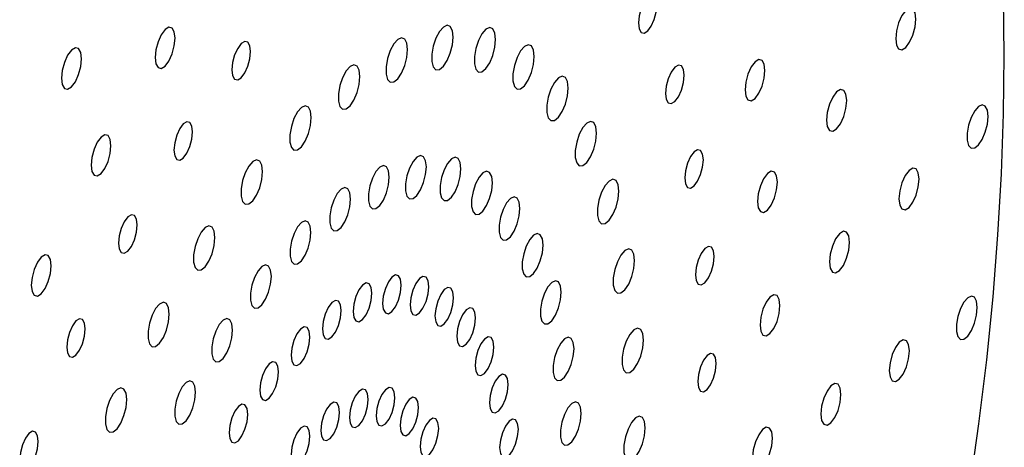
# Paper-space layout '_Trimétrica' of a CAD drawing. Header units: inches. Extents: x -0.7 to 5.4, y -6.5 to 5.
# Tile 8 of 9: x 1.6 to 5.4, y 0.4 to 2. Entities that reach past the tile are written whole.
import ezdxf

# ---------------------------------------------------------------- set-up
doc = ezdxf.new("R2010")
doc.units = ezdxf.units.IN
doc.header["$MEASUREMENT"] = 0

psp = doc.layouts.new('_Trimétrica')

# ---------------------------------------------------------------- linework, layer by layer
at = {"color": 7, "linetype": 'Continuous', "lineweight": 25, "flags": 128}
for points in [[(4.0837, 2.0831), (4.081, 2.106), (4.0731, 2.12), (4.0613, 2.1229), (4.0474, 2.1144), (4.0334, 2.0958), (4.0216, 2.0697), (4.0137, 2.0404), (4.011, 2.0121), (4.0137, 1.9892), (4.0216, 1.9752), (4.0334, 1.9722), (4.0474, 1.9808), (4.0613, 1.9994), (4.0731, 2.0254), (4.081, 2.0548), (4.0837, 2.0831)], [(5.4436, 1.8863), (5.4408, 2.1107)], [(5.0971, 2.0271), (5.0941, 2.0519), (5.0856, 2.067), (5.0728, 2.0702), (5.0577, 2.061), (5.0427, 2.0408), (5.0299, 2.0126), (5.0213, 1.9809), (5.0184, 1.9503), (5.0213, 1.9255), (5.0299, 1.9104), (5.0427, 1.9072), (5.0577, 1.9164), (5.0728, 1.9366), (5.0856, 1.9647), (5.0941, 1.9965), (5.0971, 2.0271)], [(2.1967, 1.9527), (2.1937, 1.9772), (2.1853, 1.9921), (2.1726, 1.9953), (2.1577, 1.9862), (2.1428, 1.9662), (2.1302, 1.9384), (2.1218, 1.9069), (2.1188, 1.8767), (2.1218, 1.8522), (2.1302, 1.8372), (2.1428, 1.834), (2.1577, 1.8431), (2.1726, 1.8631), (2.1853, 1.891), (2.1937, 1.9224), (2.1967, 1.9527)], [(3.2854, 1.9565), (3.2825, 1.9817), (3.2744, 1.9979), (3.262, 2.0029), (3.2472, 1.9962), (3.2318, 1.9786), (3.2179, 1.9524), (3.2075, 1.9212), (3.2019, 1.8893), (3.2019, 1.8609), (3.2075, 1.8399), (3.2179, 1.8291), (3.2318, 1.8299), (3.2472, 1.8423), (3.262, 1.8646), (3.2744, 1.8938), (3.2825, 1.9259), (3.2854, 1.9565)], [(3.452, 1.9474), (3.4491, 1.9726), (3.441, 1.9887), (3.4287, 1.9938), (3.4138, 1.9871), (3.3984, 1.9694), (3.3846, 1.9433), (3.3742, 1.9121), (3.3686, 1.8802), (3.3686, 1.8518), (3.3742, 1.8308), (3.3846, 1.82), (3.3984, 1.8208), (3.4138, 1.8332), (3.4287, 1.8555), (3.441, 1.8847), (3.4491, 1.9167), (3.452, 1.9474)], [(2.4922, 1.9), (2.4894, 1.9229), (2.4815, 1.9369), (2.4697, 1.9399), (2.4558, 1.9314), (2.4419, 1.9127), (2.4301, 1.8867), (2.4222, 1.8573), (2.4194, 1.829), (2.4222, 1.8061), (2.4301, 1.7921), (2.4419, 1.7892), (2.4558, 1.7977), (2.4697, 1.8164), (2.4815, 1.8424), (2.4894, 1.8718), (2.4922, 1.9)], [(3.1069, 1.9077), (3.104, 1.9329), (3.0959, 1.949), (3.0836, 1.9541), (3.0687, 1.9474), (3.0533, 1.9297), (3.0395, 1.9036), (3.029, 1.8724), (3.0235, 1.8405), (3.0235, 1.8121), (3.029, 1.7911), (3.0395, 1.7803), (3.0533, 1.7811), (3.0687, 1.7935), (3.0836, 1.8158), (3.0959, 1.845), (3.104, 1.877), (3.1069, 1.9077)], [(1.8307, 1.8722), (1.8277, 1.8969), (1.8191, 1.9121), (1.8064, 1.9153), (1.7913, 1.9061), (1.7762, 1.8859), (1.7634, 1.8577), (1.7549, 1.8259), (1.7519, 1.7953), (1.7549, 1.7706), (1.7634, 1.7554), (1.7762, 1.7522), (1.7913, 1.7614), (1.8064, 1.7817), (1.8191, 1.8098), (1.8277, 1.8416), (1.8307, 1.8722)], [(3.6032, 1.8805), (3.6004, 1.9057), (3.5923, 1.9219), (3.5799, 1.9269), (3.565, 1.9202), (3.5497, 1.9026), (3.5358, 1.8764), (3.5254, 1.8452), (3.5198, 1.8133), (3.5198, 1.7849), (3.5254, 1.7639), (3.5358, 1.7531), (3.5497, 1.7539), (3.565, 1.7663), (3.5799, 1.7886), (3.5923, 1.8178), (3.6004, 1.8499), (3.6032, 1.8805)], [(4.5064, 1.8262), (4.5034, 1.8507), (4.495, 1.8656), (4.4824, 1.8688), (4.4675, 1.8597), (4.4526, 1.8397), (4.4399, 1.8119), (4.4315, 1.7804), (4.4285, 1.7502), (4.4315, 1.7257), (4.4399, 1.7107), (4.4526, 1.7076), (4.4675, 1.7167), (4.4824, 1.7366), (4.495, 1.7645), (4.5034, 1.7959), (4.5064, 1.8262)], [(4.5009, -2.8455), (4.5922, -2.6031), (4.6796, -2.3572), (4.7631, -2.1081), (4.8423, -1.8564), (4.9172, -1.6025), (4.9877, -1.3471), (5.0535, -1.0905), (5.1145, -0.8334), (5.1706, -0.5762), (5.2218, -0.3195), (5.2678, -0.0637), (5.3087, 0.1905), (5.3442, 0.4428), (5.3745, 0.6926), (5.3993, 0.9393), (5.4186, 1.1825), (5.4325, 1.4218), (5.4408, 1.6565), (5.4436, 1.8863)], [(2.9204, 1.802), (2.9175, 1.8271), (2.9094, 1.8433), (2.897, 1.8484), (2.8822, 1.8416), (2.8668, 1.824), (2.8529, 1.7978), (2.8425, 1.7667), (2.8369, 1.7348), (2.8369, 1.7064), (2.8425, 1.6853), (2.8529, 1.6745), (2.8668, 1.6754), (2.8822, 1.6878), (2.897, 1.7101), (2.9094, 1.7392), (2.9175, 1.7713), (2.9204, 1.802)], [(4.1901, 1.8071), (4.1873, 1.8299), (4.1794, 1.8439), (4.1676, 1.8469), (4.1537, 1.8384), (4.1398, 1.8197), (4.1279, 1.7937), (4.1201, 1.7643), (4.1173, 1.736), (4.1201, 1.7131), (4.1279, 1.6992), (4.1398, 1.6962), (4.1537, 1.7047), (4.1676, 1.7234), (4.1794, 1.7494), (4.1873, 1.7788), (4.1901, 1.8071)], [(3.7359, 1.7573), (3.733, 1.7825), (3.7249, 1.7987), (3.7125, 1.8037), (3.6977, 1.797), (3.6823, 1.7793), (3.6684, 1.7532), (3.658, 1.722), (3.6524, 1.6901), (3.6524, 1.6617), (3.658, 1.6407), (3.6684, 1.6299), (3.6823, 1.6307), (3.6977, 1.6431), (3.7125, 1.6654), (3.7249, 1.6946), (3.733, 1.7266), (3.7359, 1.7573)], [(4.8264, 1.7081), (4.8234, 1.7329), (4.8148, 1.748), (4.8021, 1.7512), (4.787, 1.742), (4.7719, 1.7218), (4.7591, 1.6937), (4.7506, 1.6619), (4.7476, 1.6313), (4.7506, 1.6065), (4.7591, 1.5914), (4.7719, 1.5882), (4.787, 1.5974), (4.8021, 1.6176), (4.8148, 1.6458), (4.8234, 1.6775), (4.8264, 1.7081)], [(2.7298, 1.6416), (2.7269, 1.6667), (2.7188, 1.6829), (2.7065, 1.688), (2.6916, 1.6813), (2.6762, 1.6636), (2.6624, 1.6374), (2.652, 1.6063), (2.6464, 1.5744), (2.6464, 1.546), (2.652, 1.525), (2.6624, 1.5141), (2.6762, 1.515), (2.6916, 1.5274), (2.7065, 1.5497), (2.7188, 1.5788), (2.7269, 1.6109), (2.7298, 1.6416)], [(5.3799, 1.6462), (5.3771, 1.6707), (5.3691, 1.6865), (5.3571, 1.6915), (5.3426, 1.6849), (5.3275, 1.6677), (5.314, 1.6421), (5.3039, 1.6117), (5.2984, 1.5806), (5.2984, 1.5528), (5.3039, 1.5323), (5.314, 1.5218), (5.3275, 1.5226), (5.3426, 1.5347), (5.3571, 1.5564), (5.3691, 1.5849), (5.3771, 1.6162), (5.3799, 1.6462)], [(2.2652, 1.5856), (2.2624, 1.6085), (2.2546, 1.6225), (2.2428, 1.6255), (2.2288, 1.617), (2.2149, 1.5983), (2.2031, 1.5723), (2.1952, 1.5429), (2.1924, 1.5146), (2.1952, 1.4917), (2.2031, 1.4777), (2.2149, 1.4748), (2.2288, 1.4833), (2.2428, 1.502), (2.2546, 1.528), (2.2624, 1.5574), (2.2652, 1.5856)], [(3.847, 1.5804), (3.8442, 1.6055), (3.8361, 1.6217), (3.8237, 1.6268), (3.8089, 1.6201), (3.7935, 1.6024), (3.7796, 1.5763), (3.7692, 1.5451), (3.7636, 1.5132), (3.7636, 1.4848), (3.7692, 1.4638), (3.7796, 1.453), (3.7935, 1.4538), (3.8089, 1.4662), (3.8237, 1.4885), (3.8361, 1.5176), (3.8442, 1.5497), (3.847, 1.5804)], [(1.9458, 1.5316), (1.9429, 1.5561), (1.9344, 1.5711), (1.9218, 1.5743), (1.9069, 1.5652), (1.892, 1.5452), (1.8794, 1.5173), (1.8709, 1.4859), (1.868, 1.4556), (1.8709, 1.4311), (1.8794, 1.4162), (1.892, 1.413), (1.9069, 1.4221), (1.9218, 1.4421), (1.9344, 1.4699), (1.9429, 1.5014), (1.9458, 1.5316)], [(4.2652, 1.4761), (4.2624, 1.499), (4.2545, 1.513), (4.2427, 1.5159), (4.2288, 1.5074), (4.2148, 1.4888), (4.203, 1.4627), (4.1951, 1.4334), (4.1924, 1.4051), (4.1951, 1.3822), (4.203, 1.3682), (4.2148, 1.3652), (4.2288, 1.3738), (4.2427, 1.3924), (4.2545, 1.4184), (4.2624, 1.4478), (4.2652, 1.4761)], [(2.5392, 1.43), (2.5364, 1.4551), (2.5282, 1.4713), (2.5159, 1.4764), (2.501, 1.4696), (2.4856, 1.452), (2.4718, 1.4258), (2.4614, 1.3947), (2.4558, 1.3627), (2.4558, 1.3344), (2.4614, 1.3133), (2.4718, 1.3025), (2.4856, 1.3034), (2.501, 1.3158), (2.5159, 1.338), (2.5282, 1.3672), (2.5364, 1.3993), (2.5392, 1.43)], [(3.1806, 1.4482), (3.1779, 1.4727), (3.1699, 1.4885), (3.1579, 1.4935), (3.1434, 1.4869), (3.1284, 1.4697), (3.1149, 1.4442), (3.1048, 1.4138), (3.0993, 1.3827), (3.0993, 1.355), (3.1048, 1.3345), (3.1149, 1.324), (3.1284, 1.3248), (3.1434, 1.3369), (3.1579, 1.3586), (3.1699, 1.387), (3.1779, 1.4183), (3.1806, 1.4482)], [(3.3162, 1.4408), (3.3134, 1.4653), (3.3055, 1.4811), (3.2935, 1.486), (3.279, 1.4795), (3.264, 1.4623), (3.2505, 1.4368), (3.2403, 1.4064), (3.2349, 1.3753), (3.2349, 1.3476), (3.2403, 1.3271), (3.2505, 1.3166), (3.264, 1.3174), (3.279, 1.3295), (3.2935, 1.3512), (3.3055, 1.3796), (3.3134, 1.4109), (3.3162, 1.4408)], [(3.0355, 1.4085), (3.0327, 1.433), (3.0248, 1.4488), (3.0127, 1.4537), (2.9982, 1.4472), (2.9832, 1.43), (2.9697, 1.4045), (2.9596, 1.3741), (2.9542, 1.343), (2.9542, 1.3153), (2.9596, 1.2948), (2.9697, 1.2843), (2.9832, 1.2851), (2.9982, 1.2972), (3.0127, 1.3189), (3.0248, 1.3473), (3.0327, 1.3786), (3.0355, 1.4085)], [(3.4392, 1.3864), (3.4364, 1.4109), (3.4285, 1.4267), (3.4165, 1.4316), (3.402, 1.4251), (3.387, 1.4079), (3.3735, 1.3824), (3.3633, 1.352), (3.3579, 1.3209), (3.3579, 1.2932), (3.3633, 1.2727), (3.3735, 1.2622), (3.387, 1.263), (3.402, 1.2751), (3.4165, 1.2968), (3.4285, 1.3252), (3.4364, 1.3565), (3.4392, 1.3864)], [(4.5552, 1.3888), (4.5522, 1.4132), (4.5438, 1.4282), (4.5311, 1.4314), (4.5162, 1.4223), (4.5013, 1.4023), (4.4887, 1.3744), (4.4803, 1.343), (4.4773, 1.3127), (4.4803, 1.2883), (4.4887, 1.2733), (4.5013, 1.2701), (4.5162, 1.2792), (4.5311, 1.2992), (4.5438, 1.327), (4.5522, 1.3585), (4.5552, 1.3888)], [(5.1098, 1.4006), (5.1068, 1.4254), (5.0983, 1.4405), (5.0855, 1.4437), (5.0704, 1.4345), (5.0554, 1.4143), (5.0426, 1.3862), (5.0341, 1.3544), (5.0311, 1.3238), (5.0341, 1.299), (5.0426, 1.2839), (5.0554, 1.2807), (5.0704, 1.2899), (5.0855, 1.3101), (5.0983, 1.3382), (5.1068, 1.37), (5.1098, 1.4006)], [(3.9344, 1.3536), (3.9316, 1.3787), (3.9234, 1.3949), (3.9111, 1.4), (3.8962, 1.3932), (3.8808, 1.3756), (3.867, 1.3494), (3.8566, 1.3183), (3.851, 1.2863), (3.851, 1.258), (3.8566, 1.2369), (3.867, 1.2261), (3.8808, 1.227), (3.8962, 1.2394), (3.9111, 1.2616), (3.9234, 1.2908), (3.9316, 1.3229), (3.9344, 1.3536)], [(2.8837, 1.3225), (2.881, 1.347), (2.873, 1.3628), (2.861, 1.3677), (2.8465, 1.3612), (2.8315, 1.344), (2.818, 1.3185), (2.8079, 1.2881), (2.8024, 1.257), (2.8024, 1.2293), (2.8079, 1.2088), (2.818, 1.1983), (2.8315, 1.1991), (2.8465, 1.2112), (2.861, 1.2329), (2.873, 1.2613), (2.881, 1.2926), (2.8837, 1.3225)], [(3.5471, 1.2862), (3.5443, 1.3107), (3.5364, 1.3265), (3.5244, 1.3314), (3.5099, 1.3248), (3.4949, 1.3076), (3.4814, 1.2821), (3.4712, 1.2518), (3.4658, 1.2207), (3.4658, 1.193), (3.4712, 1.1725), (3.4814, 1.1619), (3.4949, 1.1628), (3.5099, 1.1749), (3.5244, 1.1966), (3.5364, 1.225), (3.5443, 1.2563), (3.5471, 1.2862)], [(2.048, 1.2211), (2.0453, 1.2439), (2.0374, 1.2579), (2.0256, 1.2609), (2.0116, 1.2524), (1.9977, 1.2337), (1.9859, 1.2077), (1.978, 1.1783), (1.9752, 1.15), (1.978, 1.1272), (1.9859, 1.1132), (1.9977, 1.1102), (2.0116, 1.1187), (2.0256, 1.1374), (2.0374, 1.1634), (2.0453, 1.1928), (2.048, 1.2211)], [(2.7287, 1.192), (2.726, 1.2165), (2.718, 1.2323), (2.706, 1.2373), (2.6915, 1.2307), (2.6765, 1.2135), (2.663, 1.188), (2.6529, 1.1576), (2.6474, 1.1265), (2.6474, 1.0988), (2.6529, 1.0783), (2.663, 1.0678), (2.6765, 1.0686), (2.6915, 1.0807), (2.706, 1.1024), (2.718, 1.1309), (2.726, 1.1621), (2.7287, 1.192)], [(2.3527, 1.1716), (2.3499, 1.1967), (2.3417, 1.2129), (2.3294, 1.218), (2.3145, 1.2113), (2.2991, 1.1936), (2.2853, 1.1675), (2.2749, 1.1363), (2.2693, 1.1044), (2.2693, 1.076), (2.2749, 1.055), (2.2853, 1.0442), (2.2991, 1.045), (2.3145, 1.0574), (2.3294, 1.0797), (2.3417, 1.1088), (2.3499, 1.1409), (2.3527, 1.1716)], [(4.8376, 1.1532), (4.8346, 1.178), (4.8261, 1.1931), (4.8133, 1.1963), (4.7982, 1.1871), (4.7832, 1.1669), (4.7704, 1.1388), (4.7619, 1.107), (4.7589, 1.0764), (4.7619, 1.0516), (4.7704, 1.0365), (4.7832, 1.0333), (4.7982, 1.0425), (4.8133, 1.0627), (4.8261, 1.0908), (4.8346, 1.1226), (4.8376, 1.1532)], [(3.6375, 1.1423), (3.6348, 1.1668), (3.6268, 1.1826), (3.6148, 1.1875), (3.6003, 1.1809), (3.5853, 1.1637), (3.5718, 1.1382), (3.5617, 1.1079), (3.5562, 1.0768), (3.5562, 1.0491), (3.5617, 1.0286), (3.5718, 1.018), (3.5853, 1.0189), (3.6003, 1.031), (3.6148, 1.0527), (3.6268, 1.0811), (3.6348, 1.1124), (3.6375, 1.1423)], [(3.9961, 1.0816), (3.9933, 1.1068), (3.9851, 1.1229), (3.9728, 1.128), (3.9579, 1.1213), (3.9425, 1.1036), (3.9287, 1.0775), (3.9183, 1.0463), (3.9127, 1.0144), (3.9127, 0.986), (3.9183, 0.965), (3.9287, 0.9542), (3.9425, 0.955), (3.9579, 0.9674), (3.9728, 0.9897), (3.9851, 1.0189), (3.9933, 1.0509), (3.9961, 1.0816)], [(4.3074, 1.0973), (4.3046, 1.1202), (4.2967, 1.1342), (4.2849, 1.1372), (4.271, 1.1287), (4.2571, 1.11), (4.2453, 1.084), (4.2374, 1.0546), (4.2346, 1.0263), (4.2374, 1.0034), (4.2453, 0.9894), (4.2571, 0.9865), (4.271, 0.995), (4.2849, 1.0137), (4.2967, 1.0397), (4.3046, 1.0691), (4.3074, 1.0973)], [(1.7117, 1.0617), (1.7087, 1.0861), (1.7002, 1.1011), (1.6876, 1.1043), (1.6727, 1.0952), (1.6578, 1.0752), (1.6452, 1.0473), (1.6367, 1.0159), (1.6338, 0.9856), (1.6367, 0.9612), (1.6452, 0.9462), (1.6578, 0.943), (1.6727, 0.9521), (1.6876, 0.9721), (1.7002, 0.9999), (1.7087, 1.0314), (1.7117, 1.0617)], [(2.5737, 1.0199), (2.5709, 1.0444), (2.563, 1.0602), (2.551, 1.0651), (2.5365, 1.0586), (2.5215, 1.0414), (2.508, 1.0159), (2.4978, 0.9855), (2.4924, 0.9544), (2.4924, 0.9267), (2.4978, 0.9062), (2.508, 0.8957), (2.5215, 0.8965), (2.5365, 0.9086), (2.551, 0.9303), (2.563, 0.9587), (2.5709, 0.99), (2.5737, 1.0199)], [(3.0826, 0.9854), (3.0798, 1.0085), (3.0718, 1.0225), (3.06, 1.0255), (3.0459, 1.0169), (3.0319, 0.9982), (3.0201, 0.972), (3.0121, 0.9424), (3.0093, 0.914), (3.0121, 0.891), (3.0201, 0.8769), (3.0319, 0.8739), (3.0459, 0.8825), (3.06, 0.9013), (3.0718, 0.9274), (3.0798, 0.957), (3.0826, 0.9854)], [(3.19, 0.9796), (3.1872, 1.0026), (3.1793, 1.0166), (3.1674, 1.0196), (3.1534, 1.0111), (3.1394, 0.9923), (3.1275, 0.9661), (3.1196, 0.9365), (3.1168, 0.9081), (3.1196, 0.8851), (3.1275, 0.871), (3.1394, 0.868), (3.1534, 0.8766), (3.1674, 0.8954), (3.1793, 0.9215), (3.1872, 0.9511), (3.19, 0.9796)], [(3.7086, 0.9577), (3.7058, 0.9822), (3.6979, 0.998), (3.6859, 1.003), (3.6714, 0.9964), (3.6564, 0.9792), (3.6429, 0.9537), (3.6327, 0.9233), (3.6273, 0.8922), (3.6273, 0.8646), (3.6327, 0.8441), (3.6429, 0.8335), (3.6564, 0.8343), (3.6714, 0.8464), (3.6859, 0.8682), (3.6979, 0.8966), (3.7058, 0.9278), (3.7086, 0.9577)], [(2.9675, 0.954), (2.9647, 0.977), (2.9568, 0.991), (2.9449, 0.994), (2.9309, 0.9855), (2.9169, 0.9667), (2.905, 0.9405), (2.897, 0.9109), (2.8943, 0.8825), (2.897, 0.8595), (2.905, 0.8454), (2.9169, 0.8424), (2.9309, 0.851), (2.9449, 0.8698), (2.9568, 0.8959), (2.9647, 0.9255), (2.9675, 0.954)], [(3.2875, 0.9364), (3.2847, 0.9594), (3.2768, 0.9735), (3.2649, 0.9765), (3.2509, 0.9679), (3.2369, 0.9491), (3.225, 0.923), (3.2171, 0.8934), (3.2143, 0.865), (3.2171, 0.842), (3.225, 0.8279), (3.2369, 0.8249), (3.2509, 0.8335), (3.2649, 0.8523), (3.2768, 0.8784), (3.2847, 0.908), (3.2875, 0.9364)], [(2.8472, 0.8858), (2.8444, 0.9088), (2.8365, 0.9229), (2.8246, 0.9258), (2.8106, 0.9173), (2.7966, 0.8985), (2.7847, 0.8723), (2.7768, 0.8428), (2.774, 0.8143), (2.7768, 0.7913), (2.7847, 0.7772), (2.7966, 0.7743), (2.8106, 0.7828), (2.8246, 0.8016), (2.8365, 0.8278), (2.8444, 0.8573), (2.8472, 0.8858)], [(4.565, 0.9054), (4.562, 0.9299), (4.5536, 0.9449), (4.541, 0.948), (4.5261, 0.9389), (4.5111, 0.9189), (4.4985, 0.8911), (4.4901, 0.8597), (4.4871, 0.8294), (4.4901, 0.8049), (4.4985, 0.7899), (4.5111, 0.7868), (4.5261, 0.7959), (4.541, 0.8159), (4.5536, 0.8437), (4.562, 0.8751), (4.565, 0.9054)], [(5.3375, 0.8978), (5.3347, 0.9223), (5.3268, 0.9381), (5.3147, 0.9431), (5.3002, 0.9365), (5.2852, 0.9193), (5.2717, 0.8937), (5.2615, 0.8633), (5.2561, 0.8322), (5.2561, 0.8044), (5.2615, 0.7839), (5.2717, 0.7734), (5.2852, 0.7742), (5.3002, 0.7863), (5.3147, 0.808), (5.3268, 0.8365), (5.3347, 0.8678), (5.3375, 0.8978)], [(2.1742, 0.872), (2.1714, 0.8972), (2.1632, 0.9134), (2.1509, 0.9184), (2.136, 0.9117), (2.1206, 0.8941), (2.1068, 0.8679), (2.0964, 0.8367), (2.0908, 0.8048), (2.0908, 0.7764), (2.0964, 0.7554), (2.1068, 0.7446), (2.1206, 0.7454), (2.136, 0.7578), (2.1509, 0.7801), (2.1632, 0.8093), (2.1714, 0.8414), (2.1742, 0.872)], [(3.373, 0.857), (3.3703, 0.88), (3.3623, 0.8941), (3.3504, 0.897), (3.3364, 0.8885), (3.3224, 0.8697), (3.3106, 0.8435), (3.3026, 0.814), (3.2998, 0.7855), (3.3026, 0.7625), (3.3106, 0.7484), (3.3224, 0.7455), (3.3364, 0.754), (3.3504, 0.7728), (3.3623, 0.799), (3.3703, 0.8285), (3.373, 0.857)], [(1.8452, 0.8141), (1.8425, 0.837), (1.8346, 0.851), (1.8228, 0.8539), (1.8088, 0.8454), (1.7949, 0.8268), (1.7831, 0.8007), (1.7752, 0.7714), (1.7724, 0.7431), (1.7752, 0.7202), (1.7831, 0.7062), (1.7949, 0.7032), (1.8088, 0.7118), (1.8228, 0.7304), (1.8346, 0.7564), (1.8425, 0.7858), (1.8452, 0.8141)], [(2.422, 0.8097), (2.4192, 0.8342), (2.4113, 0.85), (2.3993, 0.855), (2.3848, 0.8484), (2.3698, 0.8312), (2.3563, 0.8057), (2.3461, 0.7753), (2.3407, 0.7442), (2.3407, 0.7165), (2.3461, 0.6961), (2.3563, 0.6855), (2.3698, 0.6863), (2.3848, 0.6984), (2.3993, 0.7201), (2.4113, 0.7486), (2.4192, 0.7798), (2.422, 0.8097)], [(2.7243, 0.7824), (2.7215, 0.8054), (2.7136, 0.8194), (2.7017, 0.8224), (2.6877, 0.8139), (2.6737, 0.7951), (2.6618, 0.7689), (2.6539, 0.7393), (2.6511, 0.7109), (2.6539, 0.6879), (2.6618, 0.6738), (2.6737, 0.6708), (2.6877, 0.6794), (2.7017, 0.6982), (2.7136, 0.7244), (2.7215, 0.7539), (2.7243, 0.7824)], [(4.0308, 0.7704), (4.028, 0.7955), (4.0198, 0.8117), (4.0075, 0.8168), (3.9926, 0.81), (3.9772, 0.7924), (3.9634, 0.7662), (3.953, 0.7351), (3.9474, 0.7031), (3.9474, 0.6748), (3.953, 0.6537), (3.9634, 0.6429), (3.9772, 0.6438), (3.9926, 0.6562), (4.0075, 0.6785), (4.0198, 0.7076), (4.028, 0.7397), (4.0308, 0.7704)], [(3.4447, 0.7429), (3.442, 0.7659), (3.434, 0.78), (3.4221, 0.783), (3.4081, 0.7744), (3.3941, 0.7556), (3.3822, 0.7295), (3.3743, 0.6999), (3.3715, 0.6714), (3.3743, 0.6484), (3.3822, 0.6344), (3.3941, 0.6314), (3.4081, 0.6399), (3.4221, 0.6587), (3.434, 0.6849), (3.442, 0.7145), (3.4447, 0.7429)], [(3.7588, 0.7365), (3.756, 0.761), (3.7481, 0.7768), (3.7361, 0.7818), (3.7216, 0.7752), (3.7066, 0.758), (3.6931, 0.7325), (3.6829, 0.7021), (3.6775, 0.671), (3.6775, 0.6433), (3.6829, 0.6228), (3.6931, 0.6123), (3.7066, 0.6131), (3.7216, 0.6252), (3.7361, 0.6469), (3.7481, 0.6754), (3.756, 0.7066), (3.7588, 0.7365)], [(5.0717, 0.728), (5.0687, 0.7527), (5.0602, 0.7679), (5.0474, 0.7711), (5.0324, 0.7619), (5.0173, 0.7417), (5.0045, 0.7135), (4.996, 0.6817), (4.993, 0.6511), (4.996, 0.6264), (5.0045, 0.6112), (5.0173, 0.608), (5.0324, 0.6172), (5.0474, 0.6374), (5.0602, 0.6656), (5.0687, 0.6974), (5.0717, 0.728)], [(4.3159, 0.6788), (4.3131, 0.7017), (4.3052, 0.7157), (4.2934, 0.7186), (4.2795, 0.7101), (4.2656, 0.6915), (4.2538, 0.6654), (4.2459, 0.6361), (4.2431, 0.6078), (4.2459, 0.5849), (4.2538, 0.5709), (4.2656, 0.568), (4.2795, 0.5765), (4.2934, 0.5951), (4.3052, 0.6212), (4.3131, 0.6505), (4.3159, 0.6788)], [(2.6014, 0.6459), (2.5987, 0.6689), (2.5907, 0.683), (2.5788, 0.686), (2.5648, 0.6774), (2.5508, 0.6586), (2.5389, 0.6325), (2.531, 0.6029), (2.5282, 0.5744), (2.531, 0.5514), (2.5389, 0.5374), (2.5508, 0.5344), (2.5648, 0.5429), (2.5788, 0.5617), (2.5907, 0.5879), (2.5987, 0.6175), (2.6014, 0.6459)], [(3.5011, 0.5966), (3.4983, 0.6196), (3.4904, 0.6337), (3.4785, 0.6367), (3.4645, 0.6281), (3.4505, 0.6094), (3.4386, 0.5832), (3.4306, 0.5536), (3.4279, 0.5252), (3.4306, 0.5022), (3.4386, 0.4881), (3.4505, 0.4851), (3.4645, 0.4937), (3.4785, 0.5125), (3.4904, 0.5386), (3.4983, 0.5682), (3.5011, 0.5966)], [(2.0076, 0.5376), (2.0047, 0.5628), (1.9966, 0.579), (1.9843, 0.584), (1.9694, 0.5773), (1.954, 0.5596), (1.9402, 0.5335), (1.9297, 0.5023), (1.9242, 0.4704), (1.9242, 0.442), (1.9297, 0.421), (1.9402, 0.4102), (1.954, 0.411), (1.9694, 0.4234), (1.9843, 0.4457), (1.9966, 0.4749), (2.0047, 0.5069), (2.0076, 0.5376)], [(2.2768, 0.5661), (2.274, 0.5906), (2.2661, 0.6063), (2.2541, 0.6113), (2.2396, 0.6047), (2.2246, 0.5875), (2.2111, 0.562), (2.2009, 0.5317), (2.1955, 0.5005), (2.1955, 0.4729), (2.2009, 0.4524), (2.2111, 0.4418), (2.2246, 0.4427), (2.2396, 0.4547), (2.2541, 0.4765), (2.2661, 0.5049), (2.274, 0.5362), (2.2768, 0.5661)], [(3.0571, 0.5449), (3.0543, 0.5678), (3.0464, 0.5817), (3.0347, 0.5847), (3.0208, 0.5762), (3.0069, 0.5576), (2.9951, 0.5316), (2.9872, 0.5023), (2.9845, 0.4741), (2.9872, 0.4513), (2.9951, 0.4373), (3.0069, 0.4343), (3.0208, 0.4428), (3.0347, 0.4615), (3.0464, 0.4874), (3.0543, 0.5167), (3.0571, 0.5449)], [(4.8039, 0.5574), (4.8009, 0.5822), (4.7924, 0.5973), (4.7796, 0.6005), (4.7645, 0.5913), (4.7495, 0.5711), (4.7367, 0.543), (4.7281, 0.5112), (4.7251, 0.4806), (4.7281, 0.4558), (4.7367, 0.4407), (4.7495, 0.4375), (4.7645, 0.4467), (4.7796, 0.4669), (4.7924, 0.495), (4.8009, 0.5268), (4.8039, 0.5574)], [(2.9526, 0.5385), (2.9498, 0.5613), (2.9419, 0.5753), (2.9302, 0.5783), (2.9163, 0.5698), (2.9024, 0.5511), (2.8906, 0.5252), (2.8827, 0.4959), (2.88, 0.4677), (2.8827, 0.4448), (2.8906, 0.4309), (2.9024, 0.4279), (2.9163, 0.4364), (2.9302, 0.455), (2.9419, 0.481), (2.9498, 0.5103), (2.9526, 0.5385)], [(3.1502, 0.5067), (3.1475, 0.5295), (3.1396, 0.5434), (3.1278, 0.5464), (3.1139, 0.5379), (3.1, 0.5193), (3.0883, 0.4933), (3.0804, 0.464), (3.0776, 0.4358), (3.0804, 0.413), (3.0883, 0.399), (3.1, 0.3961), (3.1139, 0.4045), (3.1278, 0.4232), (3.1396, 0.4491), (3.1475, 0.4784), (3.1502, 0.5067)], [(2.4812, 0.4793), (2.4784, 0.5023), (2.4705, 0.5164), (2.4586, 0.5194), (2.4446, 0.5108), (2.4306, 0.492), (2.4187, 0.4659), (2.4107, 0.4363), (2.408, 0.4079), (2.4107, 0.3848), (2.4187, 0.3708), (2.4306, 0.3678), (2.4446, 0.3763), (2.4586, 0.3951), (2.4705, 0.4213), (2.4784, 0.4509), (2.4812, 0.4793)], [(2.8403, 0.4876), (2.8375, 0.5104), (2.8296, 0.5244), (2.8179, 0.5273), (2.804, 0.5189), (2.7901, 0.5002), (2.7783, 0.4743), (2.7704, 0.4449), (2.7677, 0.4167), (2.7704, 0.3939), (2.7783, 0.38), (2.7901, 0.377), (2.804, 0.3855), (2.8179, 0.4041), (2.8296, 0.4301), (2.8375, 0.4594), (2.8403, 0.4876)], [(3.787, 0.4834), (3.7843, 0.5079), (3.7763, 0.5236), (3.7643, 0.5286), (3.7498, 0.522), (3.7348, 0.5048), (3.7213, 0.4793), (3.7112, 0.449), (3.7057, 0.4178), (3.7057, 0.3902), (3.7112, 0.3697), (3.7213, 0.3591), (3.7348, 0.36), (3.7498, 0.372), (3.7643, 0.3938), (3.7763, 0.4222), (3.7843, 0.4535), (3.787, 0.4834)], [(3.2289, 0.425), (3.2261, 0.4478), (3.2183, 0.4617), (3.2065, 0.4647), (3.1926, 0.4562), (3.1787, 0.4376), (3.1669, 0.4116), (3.159, 0.3823), (3.1563, 0.3541), (3.159, 0.3313), (3.1669, 0.3173), (3.1787, 0.3144), (3.1926, 0.3228), (3.2065, 0.3415), (3.2183, 0.3674), (3.2261, 0.3967), (3.2289, 0.425)], [(4.0378, 0.4264), (4.035, 0.4516), (4.0268, 0.4678), (4.0145, 0.4729), (3.9996, 0.4661), (3.9842, 0.4485), (3.9704, 0.4223), (3.96, 0.3912), (3.9544, 0.3592), (3.9544, 0.3308), (3.96, 0.3098), (3.9704, 0.299), (3.9842, 0.2998), (3.9996, 0.3123), (4.0145, 0.3345), (4.0268, 0.3637), (4.035, 0.3958), (4.0378, 0.4264)], [(2.724, 0.3939), (2.7213, 0.4167), (2.7134, 0.4307), (2.7016, 0.4337), (2.6877, 0.4252), (2.6738, 0.4065), (2.662, 0.3806), (2.6542, 0.3513), (2.6514, 0.3231), (2.6542, 0.3002), (2.662, 0.2863), (2.6738, 0.2833), (2.6877, 0.2918), (2.7016, 0.3104), (2.7134, 0.3364), (2.7213, 0.3657), (2.724, 0.3939)], [(3.5409, 0.4213), (3.5381, 0.4443), (3.5301, 0.4584), (3.5183, 0.4614), (3.5043, 0.4528), (3.4902, 0.434), (3.4784, 0.4078), (3.4704, 0.3783), (3.4676, 0.3498), (3.4704, 0.3268), (3.4784, 0.3127), (3.4902, 0.3098), (3.5043, 0.3183), (3.5183, 0.3371), (3.5301, 0.3633), (3.5381, 0.3928), (3.5409, 0.4213)], [(4.5356, 0.3864), (4.5327, 0.4109), (4.5242, 0.4259), (4.5116, 0.4291), (4.4967, 0.42), (4.4818, 0.4), (4.4691, 0.3721), (4.4607, 0.3407), (4.4577, 0.3104), (4.4607, 0.2859), (4.4691, 0.271), (4.4818, 0.2678), (4.4967, 0.2769), (4.5116, 0.2969), (4.5242, 0.3247), (4.5327, 0.3562), (4.5356, 0.3864)], [(1.6612, 0.3734), (1.6584, 0.3963), (1.6505, 0.4103), (1.6387, 0.4133), (1.6248, 0.4048), (1.6109, 0.3861), (1.5991, 0.3601), (1.5912, 0.3307), (1.5884, 0.3024), (1.5912, 0.2795), (1.5991, 0.2655), (1.6109, 0.2626), (1.6248, 0.2711), (1.6387, 0.2898), (1.6505, 0.3158), (1.6584, 0.3452), (1.6612, 0.3734)]]:
    psp.add_lwpolyline(points, dxfattribs=at)

doc.saveas('drawing.dxf')
